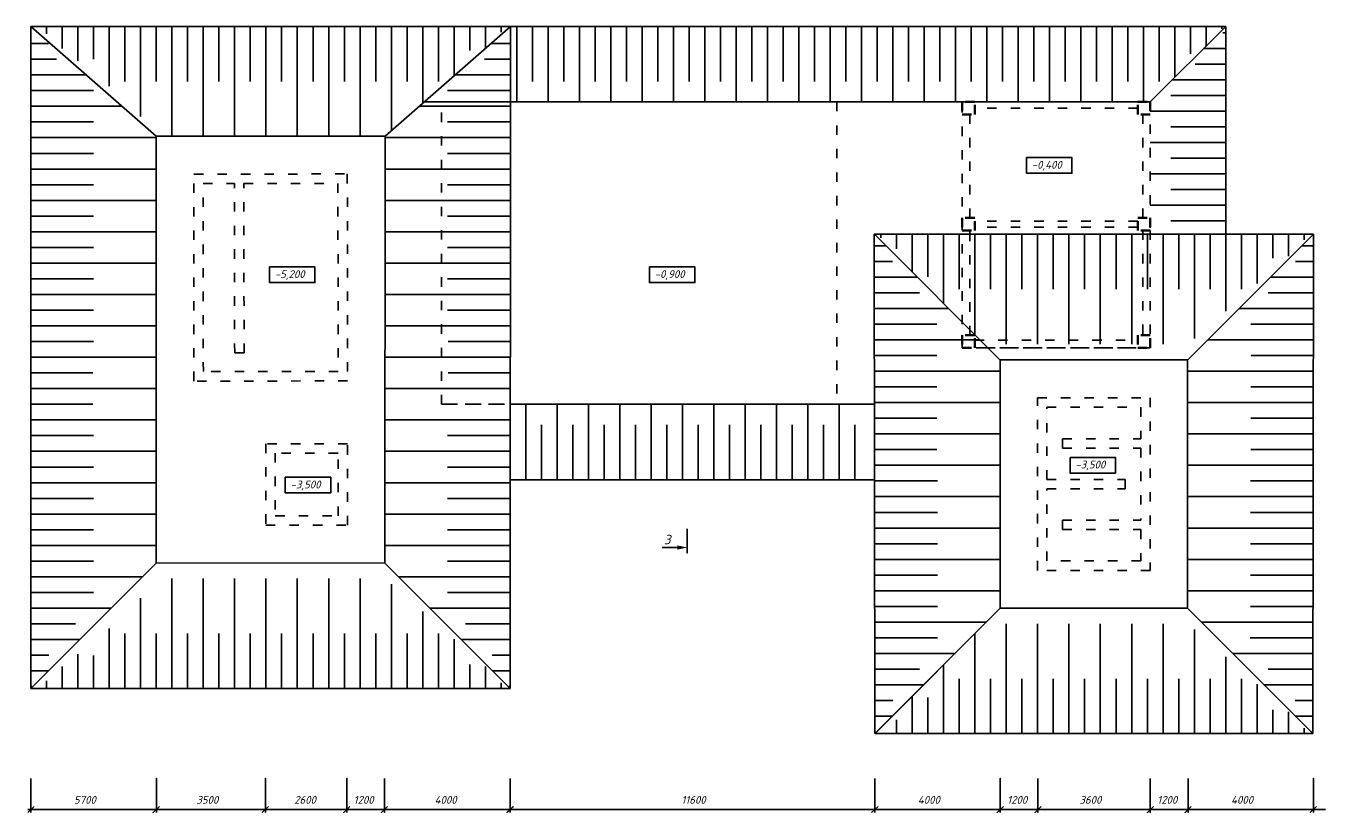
# Model space of a CAD drawing. Extents: x -119078 to 1619993, y 264752 to 340742.
# Tile 27 of 220: x 120982 to 163047, y 289390 to 314460. Entities that reach past the tile are written whole.
import ezdxf

# ---------------------------------------------------------------- set-up
doc = ezdxf.new("R2010")
doc.units = 0
doc.header["$MEASUREMENT"] = 0
doc.linetypes.add('ACAD_ISO03W100', pattern=[30, 12, -18])
doc.linetypes.add('CONTI', pattern=[0])
doc.layers.get('0').update_dxf_attribs({"color": 250, "linetype": 'CONTI'})
for name, color, linetype in [('PDF _Геометрия', 250, 'Continuous'), ('PDF _Сплошная заливка', 7, 'Continuous'), ('PDF _Текст', 7, 'Continuous')]:
    doc.layers.add(name, color=color, linetype=linetype)
doc.layers.add('粗实线层', color=7, linetype='Continuous', lineweight=35)
doc.styles.add('ICOCPEUR', font='isocpeui.ttf')
doc.styles.add('PDF ISOCPEUR Italic', font='isocpeui.ttf')

msp = doc.modelspace()

# ---------------------------------------------------------------- linework, layer by layer
at = {"color": 0}
for p, q in [((121125.073, 314459.418), (159226.54, 314459.574)), ((121125.887, 293349.724), (121125.867, 314459.418)), ((136403.451, 293351.543), (136422.499, 314459.481)), ((156819.983, 312053.024), (159226.54, 314459.574)), ((159226.54, 307825.563), (159226.548, 314459.574)), ((133675.709, 312053.016), (156819.983, 312053.013)), ((125123.141, 310954.282), (132422.514, 310954.282)), ((125124.516, 297348.691), (125124.516, 310954.282)), ((132407.06, 297350.718), (132422.514, 310954.282)), ((148017.745, 307829.038), (162018.153, 307829.039)), ((148035.966, 291908.48), (148017.745, 307829.038)), ((152032.355, 303816.114), (148021.598, 307829.039)), ((158007.397, 303816.114), (162018.153, 307829.039)), ((162003.786, 291908.48), (162022.006, 307829.038)), ((152016.32, 303832.157), (158007.41, 303830.489)), ((152032.355, 295909.94), (152032.355, 303816.114)), ((158007.397, 295909.94), (158007.397, 303816.114)), ((136411.626, 302411.192), (148029.536, 302411.192)), ((136409.453, 300002.977), (148026.325, 300002.978)), ((121125.887, 293349.724), (125124.516, 297348.691)), ((125124.516, 297348.691), (132407.06, 297350.718)), ((148035.966, 291906.037), (152034.594, 295905.004)), ((152034.594, 295905.004), (158007.397, 295909.94)), ((121125.887, 293349.724), (136403.451, 293352.166)), ((148035.966, 291908.48), (162003.786, 291908.48))]:
    msp.add_line(p, q, dxfattribs=at)
at = {"color": 3, "linetype": 'ACAD_ISO03W100', "ltscale": 25}
for p, q in [((134219.867, 312053.016), (146819.865, 312053.016)), ((134219.867, 302409.493), (134219.867, 312053.016)), ((146819.865, 312053.016), (146819.865, 302409.493)), ((150819.876, 304213.026), (150819.864, 312053.016)), ((150819.865, 312053.016), (156819.983, 312053.024)), ((156419.983, 312053.024), (151219.865, 312053.017)), ((156419.983, 311853.024), (151219.865, 311853.017)), ((156819.967, 308033.026), (156819.962, 311773.024)), ((151059.871, 308353.026), (151059.866, 311653.017)), ((156579.929, 308353.033), (156579.924, 311653.024)), ((126325.439, 309750.481), (131214.994, 309753.487)), ((126325.439, 303150.489), (126325.439, 309750.481)), ((131214.994, 309753.487), (131225.437, 303153.495)), ((126615.471, 309450.956), (127615.469, 309452.538)), ((126624.964, 303450.963), (126615.471, 309450.956)), ((127624.014, 304052.545), (127615.469, 309452.538)), ((127915.469, 309453.013), (130915.472, 309450.956)), ((127924.013, 304053.019), (127915.469, 309453.013)), ((130915.472, 309450.956), (130924.963, 303453.02)), ((151059.877, 304613.027), (151059.872, 307953.026)), ((156419.989, 308253.043), (151219.87, 308253.035)), ((156419.989, 308053.042), (151219.87, 308053.035)), ((156579.93, 307953.033), (156579.935, 304613.035)), ((156819.989, 307953.033), (156819.924, 304613.035)), ((150819.876, 304213.027), (156419.973, 304213.035)), ((156819.995, 304213.035), (150819.876, 304213.026)), ((151219.876, 304453.035), (156419.973, 304453.043)), ((127624.014, 304052.545), (127924.013, 304053.019)), ((130924.963, 303453.02), (126624.964, 303450.963)), ((131225.437, 303153.495), (126325.439, 303150.489)), ((153219.876, 302613.027), (156819.876, 302613.027)), ((153219.876, 297113.027), (153219.876, 302613.027)), ((156819.876, 302613.027), (156819.876, 297113.027)), ((134219.867, 302409.493), (146819.865, 302409.493)), ((153519.876, 302313.027), (156519.876, 302313.027)), ((153519.876, 300013.027), (153519.876, 302313.027)), ((156519.876, 302313.027), (156519.876, 301313.027)), ((154019.876, 301313.027), (156519.876, 301313.027)), ((154019.876, 301313.027), (154019.876, 301013.027)), ((131219.867, 301153.016), (128619.867, 301153.016)), ((128619.867, 301153.016), (128619.867, 298553.016)), ((130919.867, 300853.016), (128919.867, 300853.016)), ((128919.867, 300853.016), (128919.867, 298853.016)), ((130919.867, 298853.016), (130919.867, 300853.016)), ((131219.867, 298553.016), (131219.867, 301153.016)), ((154019.876, 301013.027), (156519.876, 301013.027)), ((156519.876, 301013.027), (156519.876, 298713.027)), ((153519.876, 300013.027), (156019.876, 300013.027)), ((156019.876, 300013.027), (156019.876, 299713.027)), ((153519.876, 297413.027), (153519.876, 299713.027)), ((153519.876, 299713.027), (156019.876, 299713.027)), ((128919.867, 298853.016), (130919.867, 298853.016)), ((154019.876, 298713.027), (156519.876, 298713.027)), ((154019.876, 298713.027), (154019.876, 298413.027)), ((128619.867, 298553.016), (131219.867, 298553.016)), ((154019.876, 298413.027), (156519.876, 298413.027)), ((156519.876, 298413.027), (156519.876, 297413.027)), ((156519.876, 297413.027), (153519.876, 297413.027)), ((156819.876, 297113.027), (153219.876, 297113.027))]:
    msp.add_line(p, q, dxfattribs=at)
msp.add_lwpolyline([(134429.166, 302411.192), (136427.352, 302411.192)], dxfattribs=at)
at = {"layer": 'PDF _Геометрия', "color": 7, "lineweight": -3}
for points in [[(125123.141, 310954.282), (121125.073, 314459.574)], [(121168.102, 314408.759), (121125.867, 314408.759)], [(121626.316, 314220.348), (121626.316, 314459.574)], [(122125.863, 313756.822), (122125.863, 314459.574)], [(122625.409, 313364.687), (122625.409, 314459.574)], [(123124.956, 313409.679), (123124.956, 314459.574)], [(123624.502, 312549.452), (123624.502, 314459.574)], [(124124.048, 312706.928), (124124.048, 314459.574)], [(124623.595, 311583.558), (124623.595, 314459.574)], [(125123.141, 312706.928), (125123.141, 314459.574)], [(125622.688, 310954.282), (125622.688, 314459.574)], [(126122.234, 312706.928), (126122.234, 314459.574)], [(126621.78, 310954.282), (126621.78, 314459.574)], [(127121.327, 312706.928), (127121.327, 314459.574)], [(127620.873, 310954.282), (127620.873, 314459.574)], [(128120.42, 312706.928), (128120.42, 314459.574)], [(128619.966, 310954.282), (128619.966, 314459.574)], [(129119.512, 312706.928), (129119.512, 314459.574)], [(129619.059, 310954.282), (129619.059, 314459.574)], [(130127.072, 312706.928), (130127.072, 314459.574)], [(130626.618, 310954.282), (130626.618, 314459.574)], [(131126.165, 312706.928), (131126.165, 314459.574)], [(131625.711, 310954.282), (131625.711, 314459.574)], [(132125.258, 312706.928), (132125.258, 314459.574)], [(132422.514, 310954.282), (136420.582, 314459.574)], [(132624.804, 311131.639), (132624.804, 314459.574)], [(133124.35, 312706.928), (133124.35, 314459.574)], [(133623.897, 312007.59), (133623.897, 314459.574)], [(134123.443, 312706.928), (134123.443, 314459.574)], [(134622.99, 312883.541), (134622.99, 314459.471)], [(135122.536, 313693.192), (135122.536, 314459.574)], [(135622.082, 313759.492), (135622.082, 314459.471)], [(136121.629, 314278.571), (136121.629, 314459.574)], [(136380.218, 314408.759), (136422.453, 314408.759)], [(136621.175, 312053.016), (136621.175, 314459.471)], [(137120.721, 312706.928), (137120.721, 314459.574)], [(137620.268, 312053.016), (137620.268, 314459.471)], [(138119.814, 312706.928), (138119.814, 314459.574)], [(138619.361, 312053.016), (138619.361, 314459.471)], [(139118.907, 312706.928), (139118.907, 314459.574)], [(139618.453, 312053.016), (139618.453, 314459.471)], [(140118, 312706.928), (140118, 314459.574)], [(140617.546, 312053.016), (140617.546, 314459.471)], [(141117.093, 312706.928), (141117.093, 314459.574)], [(141616.639, 312053.016), (141616.639, 314459.471)], [(142116.185, 312706.928), (142116.185, 314459.574)], [(142615.732, 312053.016), (142615.732, 314459.471)], [(143115.278, 312706.928), (143115.278, 314459.574)], [(143614.825, 312053.018), (143614.825, 314459.473)], [(144114.371, 312706.93), (144114.371, 314459.576)], [(144613.917, 312053.016), (144613.917, 314459.471)], [(145113.464, 312706.928), (145113.464, 314459.574)], [(145613.01, 312053.016), (145613.01, 314459.471)], [(146112.557, 312706.928), (146112.557, 314459.574)], [(146612.103, 312053.016), (146612.103, 314459.471)], [(147111.649, 312706.928), (147111.649, 314459.574)], [(147611.196, 312053.016), (147611.196, 314459.471)], [(148110.742, 312706.928), (148110.742, 314459.574)], [(148610.289, 312053.016), (148610.289, 314459.471)], [(149109.835, 312706.928), (149109.835, 314459.574)], [(149609.381, 312053.016), (149609.381, 314459.471)], [(150108.928, 312706.928), (150108.928, 314459.574)], [(150608.474, 312053.016), (150608.474, 314459.471)], [(151108.02, 312706.928), (151108.02, 314459.574)], [(151607.567, 312053.016), (151607.567, 314459.471)], [(152107.113, 312706.928), (152107.113, 314459.574)], [(152606.66, 312053.016), (152606.66, 314459.471)], [(153106.206, 312706.928), (153106.206, 314459.574)], [(153605.752, 312053.016), (153605.752, 314459.471)], [(154105.299, 312706.928), (154105.299, 314459.574)], [(154604.845, 312053.016), (154604.845, 314459.471)], [(155104.392, 312706.928), (155104.392, 314459.574)], [(155603.938, 312053.016), (155603.938, 314459.471)], [(156103.484, 312706.928), (156103.484, 314459.574)], [(156603.031, 312053.016), (156603.031, 314459.471)], [(157102.577, 312706.928), (157102.577, 314459.574)], [(157602.124, 312835.162), (157602.124, 314459.471)], [(158101.67, 313583.251), (158101.67, 314459.574)], [(158601.216, 313834.252), (158601.216, 314459.471)], [(159100.763, 314381.695), (159100.763, 314459.574)], [(159127.981, 314250.91), (159226.647, 314250.91)], [(121685.591, 313909.213), (121125.867, 313909.213)], [(135792.851, 313909.213), (136422.003, 313909.213)], [(121945.302, 313409.679), (121125.868, 313409.679)], [(135586.273, 313409.679), (136407.562, 313409.679)], [(158518.328, 313751.364), (159226.443, 313751.364)], [(158245.404, 313251.817), (159226.546, 313251.817)], [(122893.594, 312910.133), (121125.868, 312910.133)], [(134637.982, 312910.133), (136407.562, 312910.133)], [(157519.232, 312752.271), (159226.545, 312752.271)], [(123122.2, 312410.587), (121125.869, 312410.587)], [(134409.376, 312410.587), (136407.562, 312410.587)], [(157474.001, 312252.725), (159226.647, 312252.725)], [(124016.834, 311911.04), (121125.869, 311911.04)], [(133514.742, 311911.04), (136427.352, 311911.04)], [(156820.09, 311753.178), (159226.545, 311753.178)], [(123122.2, 311411.494), (121125.87, 311411.494)], [(134409.376, 311411.494), (136407.562, 311411.494)], [(125124.516, 310911.947), (121125.87, 310911.947)], [(132402.724, 310911.947), (136407.562, 310911.947)], [(157474.001, 311253.632), (159226.647, 311253.632)], [(156819.963, 310754.085), (159226.647, 310754.086)], [(123122.2, 310403.934), (121125.871, 310403.934)], [(134409.376, 310403.934), (136407.562, 310403.934)], [(157474, 310254.539), (159226.646, 310254.539)], [(125124.516, 309904.388), (121125.871, 309904.388)], [(132402.724, 309904.388), (136407.562, 309904.388)], [(156819.962, 309754.992), (159226.645, 309754.993)], [(123122.2, 309404.841), (121125.872, 309404.841)], [(134409.376, 309404.841), (136407.562, 309404.841)], [(157473.999, 309255.446), (159226.645, 309255.446)], [(125124.516, 308905.295), (121124.014, 308905.295)], [(132402.724, 308905.295), (136407.562, 308905.295)], [(156819.961, 308755.899), (159226.644, 308755.9)], [(123122.2, 308405.749), (121125.873, 308405.749)], [(134409.376, 308405.749), (136407.562, 308405.749)], [(157474.101, 308256.354), (159226.746, 308256.354)], [(125124.516, 307906.202), (121125.873, 307906.202)], [(132402.724, 307906.202), (136407.562, 307906.202)], [(148225.759, 307718.846), (148225.759, 307830.445)], [(148725.306, 307368.721), (148725.306, 307830.365)], [(149224.852, 306625.135), (149224.852, 307830.445)], [(149724.398, 306476.756), (149724.398, 307830.365)], [(150223.945, 305625.502), (150223.945, 307830.445)], [(150723.491, 306079.395), (150723.491, 307830.365)], [(151223.037, 304625.869), (151223.037, 307830.445)], [(151722.584, 306079.396), (151722.584, 307830.365)], [(152222.13, 304326.75), (152222.13, 307830.445)], [(152721.677, 306079.396), (152721.677, 307830.365)], [(153221.223, 304326.75), (153221.223, 307830.445)], [(153720.769, 306079.396), (153720.769, 307830.365)], [(154220.316, 304326.75), (154220.316, 307830.285)], [(154719.862, 306079.396), (154719.862, 307830.205)], [(155219.409, 304326.75), (155219.409, 307830.126)], [(155727.422, 306079.396), (155727.422, 307830.044)], [(156226.968, 304326.75), (156226.968, 307829.964)], [(156726.515, 306079.396), (156726.515, 307829.885)], [(157226.061, 304326.75), (157226.061, 307829.805)], [(157725.607, 306079.396), (157725.607, 307829.725)], [(158225.154, 304504.107), (158225.154, 307829.645)], [(158724.7, 306079.396), (158724.7, 307829.565)], [(159224.247, 305380.058), (159224.247, 307829.485)], [(159723.793, 306079.396), (159723.793, 307829.405)], [(160223.339, 306256.009), (160223.339, 307829.325)], [(160722.886, 307065.66), (160722.886, 307829.246)], [(161222.432, 307131.96), (161222.432, 307829.166)], [(161721.979, 307651.039), (161721.979, 307829.086)], [(123122.2, 307406.656), (121125.874, 307406.656)], [(134409.376, 307406.656), (136407.562, 307406.656)], [(148385.923, 307464.517), (148021.927, 307464.517)], [(161653.828, 307464.517), (162017.824, 307464.517)], [(125124.516, 306907.109), (121125.874, 306907.109)], [(132402.724, 306907.109), (136407.562, 306907.109)], [(148594.571, 306964.97), (148022.378, 306964.97)], [(161445.18, 306964.97), (162017.373, 306964.97)], [(123122.2, 306407.563), (121125.875, 306407.563)], [(134409.376, 306407.563), (136407.562, 306407.563)], [(149384.476, 306465.424), (148022.829, 306465.424)], [(160655.275, 306465.424), (162016.922, 306465.424)], [(125124.516, 305908.017), (121125.875, 305908.017)], [(132402.724, 305908.017), (136407.562, 305908.017)], [(149458.609, 305965.877), (148023.28, 305965.877)], [(160581.142, 305965.877), (162016.471, 305965.877)], [(123122.2, 305408.47), (121125.876, 305408.47)], [(134409.376, 305408.47), (136407.562, 305408.47)], [(150383.029, 305466.331), (148023.731, 305466.331)], [(159656.722, 305466.331), (162016.021, 305466.331)], [(125124.516, 304908.924), (121125.876, 304908.924)], [(132402.724, 304908.924), (136407.562, 304908.924)], [(150010.248, 304966.785), (148024.181, 304966.785)], [(160029.503, 304966.785), (162015.57, 304966.785)], [(123124.062, 304409.378), (121125.877, 304409.378)], [(134429.166, 304409.377), (136427.352, 304409.377)], [(151381.582, 304467.238), (148024.632, 304467.238)], [(158658.169, 304467.238), (162015.119, 304467.238)], [(125130.715, 303909.831), (121125.877, 303909.831)], [(132422.514, 303909.831), (136427.352, 303909.831)], [(150009.347, 303967.692), (148025.083, 303967.692)], [(160030.404, 303967.692), (162014.668, 303967.692)], [(123102.41, 303410.285), (121125.877, 303410.285)], [(134429.166, 303410.285), (136427.352, 303410.285)], [(152016.901, 303468.145), (148025.534, 303468.145)], [(158022.85, 303468.145), (162014.217, 303468.145)], [(125109.062, 302910.738), (121125.878, 302910.738)], [(132422.514, 302910.738), (136427.352, 302910.738)], [(150010.248, 302968.599), (148025.985, 302968.599)], [(160029.503, 302968.599), (162013.767, 302968.599)], [(152016.901, 302469.053), (148026.435, 302469.053)], [(158022.85, 302469.053), (162013.316, 302469.053)], [(123102.41, 302411.192), (121125.878, 302411.192)], [(136909, 302409.331), (136909, 300002.876)], [(137908.092, 302409.331), (137908.092, 300002.876)], [(138907.185, 302409.329), (138907.185, 300002.874)], [(139906.278, 302409.331), (139906.278, 300002.876)], [(140905.371, 302409.229), (140905.371, 300002.774)], [(141904.464, 302409.331), (141904.464, 300002.876)], [(142903.556, 302409.23), (142903.556, 300002.775)], [(143902.649, 302409.331), (143902.649, 300002.876)], [(144901.742, 302409.331), (144901.742, 300002.876)], [(145900.835, 302409.331), (145900.835, 300002.876)], [(146899.927, 302409.331), (146899.927, 300002.876)], [(125128.852, 301911.646), (121125.879, 301911.646)], [(132402.724, 301911.646), (136407.562, 301911.646)], [(137408.546, 301755.419), (137408.546, 300002.774)], [(138407.639, 301755.419), (138407.639, 300002.774)], [(139406.732, 301755.417), (139406.732, 300002.772)], [(140405.824, 301755.316), (140405.824, 300002.67)], [(141404.917, 301755.418), (141404.917, 300002.772)], [(142404.01, 301755.316), (142404.01, 300002.67)], [(143403.103, 301755.418), (143403.103, 300002.772)], [(144402.195, 301755.418), (144402.195, 300002.772)], [(145401.288, 301755.418), (145401.288, 300002.772)], [(146400.381, 301755.418), (146400.381, 300002.772)], [(147399.474, 301755.317), (147399.474, 300002.671)], [(150010.248, 301969.506), (148026.886, 301969.506)], [(160029.503, 301969.506), (162012.865, 301969.506)], [(123122.2, 301412.099), (121124.014, 301412.099)], [(134409.376, 301412.099), (136407.562, 301412.099)], [(152016.901, 301469.96), (148027.337, 301469.96)], [(158022.85, 301469.96), (162012.414, 301469.96)], [(125128.852, 300912.553), (121125.88, 300912.553)], [(132402.724, 300912.553), (136407.562, 300912.553)], [(150010.248, 300970.413), (148027.788, 300970.413)], [(160029.503, 300970.413), (162011.963, 300970.413)], [(123122.2, 300404.539), (121125.88, 300404.539)], [(134409.376, 300404.539), (136407.562, 300404.539)], [(152033.077, 300470.864), (148028.239, 300470.864)], [(158006.675, 300470.864), (162011.513, 300470.864)], [(150030.038, 299971.321), (148031.853, 299971.321)], [(160009.713, 299971.321), (162007.898, 299971.321)], [(125128.852, 299904.993), (121125.881, 299904.993)], [(132402.724, 299904.993), (136407.562, 299904.993)], [(123122.2, 299405.447), (121125.881, 299405.447)], [(134409.376, 299405.447), (136407.562, 299405.447)], [(152036.691, 299471.774), (148031.853, 299471.774)], [(158003.06, 299471.774), (162007.898, 299471.774)], [(125128.852, 298905.9), (121125.882, 298905.9)], [(132402.724, 298905.9), (136407.562, 298905.9)], [(150030.038, 298963.761), (148031.853, 298963.761)], [(160009.713, 298963.761), (162007.898, 298963.761)], [(123122.2, 298406.354), (121125.882, 298406.354)], [(134409.376, 298406.354), (136407.562, 298406.354)], [(142057.146, 298435.149), (142057.146, 297664.662), (142057.146, 297842.467)], [(152036.691, 298464.215), (148031.853, 298464.215)], [(158003.06, 298464.215), (162007.898, 298464.215)], [(125128.852, 297906.808), (121125.883, 297906.808)], [(132402.724, 297906.808), (136407.562, 297906.808)], [(141735.404, 297842.467), (141252.791, 297842.467)], [(150030.038, 297964.668), (148031.853, 297964.668)], [(160009.713, 297964.668), (162007.898, 297964.668)], [(123122.2, 297407.261), (121125.883, 297407.261)], [(134409.376, 297407.261), (136407.562, 297407.261)], [(152036.691, 297465.122), (148031.853, 297465.122)], [(158003.06, 297465.122), (162007.898, 297465.122)], [(125124.516, 297348.691), (121128.127, 293349.259)], [(132407.06, 297348.691), (136403.449, 293349.259)], [(124683.876, 296907.715), (121125.884, 296907.715)], [(125622.688, 296854.457), (125622.688, 293350.443)], [(126621.78, 296854.457), (126621.78, 293350.602)], [(127620.873, 296854.457), (127620.873, 293350.762)], [(128619.966, 296854.457), (128619.966, 293350.922)], [(129619.059, 296854.457), (129619.059, 293351.082)], [(130626.618, 296854.457), (130626.618, 293351.243)], [(131625.711, 296854.457), (131625.711, 293351.402)], [(132624.804, 296677.1), (132624.804, 293351.562)], [(132847.7, 296907.715), (136407.562, 296907.715)], [(150030.038, 296965.575), (148031.853, 296965.575)], [(160009.713, 296965.575), (162007.898, 296965.575)], [(123123.101, 296408.168), (121125.884, 296408.168)], [(124623.595, 296225.181), (124623.595, 293350.283)], [(134408.474, 296408.168), (136406.66, 296408.168)], [(152036.691, 296466.029), (148031.853, 296466.029)], [(158003.06, 296466.029), (162007.898, 296466.029)], [(123685.543, 295908.622), (121125.885, 295908.622)], [(133623.897, 295801.149), (133623.897, 293351.722)], [(133846.033, 295908.622), (136406.66, 295908.622)], [(150030.038, 295966.483), (148032.304, 295966.483)], [(152032.355, 295907.912), (148035.966, 291908.48)], [(158007.397, 295907.912), (162003.786, 291908.48)], [(160009.713, 295966.483), (162007.448, 295966.483)], [(122550.318, 295409.076), (121125.817, 295409.076)], [(134981.257, 295409.076), (136405.758, 295409.076)], [(151591.714, 295466.936), (148032.754, 295466.936)], [(152222.115, 295410.771), (152222.115, 291907.076)], [(153221.207, 295410.771), (153221.207, 291907.076)], [(154220.3, 295410.771), (154220.3, 291907.236)], [(155219.393, 295410.771), (155219.393, 291907.395)], [(156226.953, 295410.771), (156226.953, 291907.556)], [(157226.045, 295410.771), (157226.045, 291907.716)], [(158448.037, 295466.936), (162006.997, 295466.936)], [(122687.21, 294909.529), (121125.817, 294909.529)], [(123624.502, 295259.287), (123624.502, 293350.123)], [(124124.048, 295101.812), (124124.048, 293350.203)], [(125123.141, 295101.812), (125123.141, 293350.363)], [(126122.234, 295101.812), (126122.234, 293350.522)], [(127121.327, 295101.812), (127121.327, 293350.682)], [(128120.42, 295101.812), (128120.42, 293350.842)], [(129119.512, 295101.812), (129119.512, 293351.002)], [(130127.072, 295101.812), (130127.072, 293351.163)], [(131126.165, 295101.812), (131126.165, 293351.323)], [(132125.258, 295101.812), (132125.258, 293351.482)], [(133124.35, 295101.812), (133124.35, 293351.642)], [(134123.443, 295101.812), (134123.443, 293351.802)], [(134622.99, 294925.198), (134622.99, 293351.882)], [(134844.365, 294909.529), (136405.758, 294909.529)], [(150030.94, 294967.39), (148033.205, 294967.39)], [(151223.022, 295093.363), (151223.022, 291907.076)], [(158225.138, 295233.414), (158225.138, 291907.876)], [(160008.811, 294967.39), (162006.546, 294967.39)], [(150593.382, 294467.843), (148033.656, 294467.843)], [(159446.37, 294467.843), (162006.095, 294467.843)], [(121697.062, 294409.983), (121126.719, 294409.983)], [(122125.863, 294051.917), (122125.863, 293349.884)], [(122625.409, 294444.053), (122625.409, 293349.963)], [(123124.956, 294399.06), (123124.956, 293350.043)], [(135122.536, 294115.547), (135122.536, 293351.962)], [(135622.082, 294049.247), (135622.082, 293352.041)], [(135834.513, 294409.983), (136404.857, 294409.983)], [(150223.929, 294094.186), (150223.929, 291907.076)], [(159224.231, 294357.463), (159224.231, 291908.036)], [(121688.878, 293910.436), (121126.719, 293910.436)], [(135842.698, 293910.436), (136404.857, 293910.436)], [(149458.157, 293968.297), (148034.107, 293968.297)], [(150723.475, 293658.125), (150723.475, 291906.996)], [(151722.568, 293658.125), (151722.568, 291906.996)], [(152721.661, 293658.125), (152721.661, 291906.996)], [(153720.754, 293658.125), (153720.754, 291907.156)], [(154719.847, 293658.125), (154719.847, 291907.315)], [(155727.406, 293658.125), (155727.406, 291907.477)], [(156726.499, 293658.125), (156726.499, 291907.636)], [(157725.592, 293658.125), (157725.592, 291907.796)], [(158724.685, 293658.125), (158724.685, 291907.956)], [(159723.777, 293658.125), (159723.777, 291908.116)], [(160581.594, 293968.297), (162005.644, 293968.297)], [(121161.096, 293410.89), (121127.621, 293410.89)], [(121626.316, 293588.391), (121626.316, 293349.804)], [(136121.629, 293530.168), (136121.629, 293352.121)], [(136370.029, 293410.89), (136403.504, 293410.89)], [(149595.049, 293468.751), (148034.558, 293468.751)], [(160223.324, 293481.512), (160223.324, 291908.195)], [(160444.702, 293468.751), (162005.194, 293468.751)], [(148604.901, 292969.204), (148035.008, 292969.204)], [(149224.836, 293095.009), (149224.836, 291905.672)], [(149724.383, 293060.79), (149724.383, 291906.996)], [(161434.85, 292969.204), (162004.743, 292969.204)], [(148596.716, 292469.658), (148035.459, 292469.658)], [(160722.87, 292671.861), (160722.87, 291908.275)], [(161222.417, 292605.561), (161222.417, 291908.355)], [(161443.035, 292469.658), (162004.292, 292469.658)], [(148725.29, 292345.333), (148725.29, 291905.592)], [(161721.963, 292086.482), (161721.963, 291908.435)], [(161970.366, 291970.112), (162003.841, 291970.112)]]:
    msp.add_lwpolyline(points, dxfattribs=at)
for points in [[(152872.73, 310275.989), (154320.568, 310275.989), (154320.568, 309776.443), (152872.73, 309776.443)], [(128736.881, 306789.624), (130184.719, 306789.624), (130184.719, 306290.077), (128736.881, 306290.077)], [(140849.483, 306789.624), (142297.321, 306789.624), (142297.321, 306290.077), (140849.483, 306290.077)], [(154261.084, 300718.113), (155708.922, 300718.113), (155708.922, 300218.567), (154261.084, 300218.567)], [(129238.767, 300081.297), (130686.604, 300081.297), (130686.604, 299581.751), (129238.767, 299581.751)]]:
    msp.add_lwpolyline(points, close=True, dxfattribs=at)
at = {"layer": 'PDF _Геометрия', "color": 251, "lineweight": -3, "true_color": 0x535353}
for points in [[(121125.888, 290478.083), (121125.888, 289394.321)], [(132398.611, 290478.083), (132398.611, 289394.321), (132398.611, 290478.083)], [(136403.449, 290478.083), (136403.449, 289394.321)], [(148035.683, 290473.85), (148035.683, 289390.088)], [(153238.055, 290478.083), (153238.055, 289394.321), (153238.055, 290478.083)], [(156819.876, 290478.083), (156819.876, 289394.321), (156819.876, 290478.083)], [(158022.174, 290478.083), (158022.174, 289394.321), (158022.174, 290478.083)], [(121227.49, 289589.06), (121032.752, 289394.321)], [(125317.461, 289487.457), (121032.752, 289487.457)], [(128698.581, 289487.457), (124941.498, 289487.457)], [(131297.915, 289487.457), (128503.842, 289487.457)], [(132500.213, 289487.457), (131103.177, 289487.457)], [(132305.475, 289487.457), (136505.051, 289487.457)], [(136306.264, 289394.321), (136509.469, 289589.06)], [(136310.313, 289487.457), (148071.077, 289487.457)], [(147934.08, 289390.088), (148137.286, 289584.826)], [(162405.738, 289487.457), (147942.547, 289487.457)]]:
    msp.add_lwpolyline(points, dxfattribs=at)
for points in [[(125125.962, 289394.459), (125125.962, 290478.083)], [(128605.445, 289394.321), (128605.445, 290478.083)], [(131204.779, 289394.321), (131204.779, 290478.083)], [(152035.757, 289394.459), (152035.757, 290478.083)], [(162022.248, 289394.459), (162022.248, 290478.083)], [(125227.565, 289589.197), (125024.359, 289394.459)], [(128698.581, 289589.06), (128503.842, 289394.321)], [(131297.915, 289589.06), (131103.177, 289394.321)], [(132500.213, 289589.06), (132305.475, 289394.321)], [(136505.051, 289589.06), (136310.313, 289394.321)], [(152137.36, 289589.197), (151934.155, 289394.459)], [(153339.658, 289589.06), (153144.92, 289394.321)], [(156921.478, 289589.06), (156726.74, 289394.321)], [(158123.776, 289589.06), (157929.038, 289394.321)], [(162123.851, 289589.197), (161920.645, 289394.459)]]:
    msp.add_lwpolyline(points, close=True, dxfattribs=at)
at = {"layer": 'PDF _Сплошная заливка', "lineweight": 30, "transparency": 33554559}
msp.add_solid([(142057.146, 297842.467), (141735.404, 297774.731), (141735.404, 297910.202)], dxfattribs=at)
at = {"layer": '粗实线层', "color": 3, "linetype": 'ACAD_ISO03W100', "ltscale": 25}
for points in [[(150819.865, 312053.016), (150819.865, 311653.016), (151219.865, 311653.017), (151219.865, 312053.017), (150819.865, 312053.016)], [(156819.983, 312053.024), (156819.984, 311653.024), (156419.984, 311653.024), (156419.983, 312053.024), (156819.983, 312053.024)], [(150819.87, 308353.025), (150819.871, 307953.025), (151219.871, 307953.026), (151219.87, 308353.026), (150819.87, 308353.025)], [(156819.988, 308353.033), (156819.989, 307953.033), (156419.989, 307953.033), (156419.988, 308353.033), (156819.988, 308353.033)], [(150819.876, 304613.027), (150819.876, 304213.027), (151219.876, 304213.028), (151219.876, 304613.028), (150819.876, 304613.027)], [(156419.972, 304613.034), (156419.973, 304213.034), (156819.973, 304213.035), (156819.972, 304613.035), (156419.972, 304613.034)]]:
    msp.add_lwpolyline(points, dxfattribs=at)

# ---------------------------------------------------------------- texts
at = {"linetype": 'Continuous', "lineweight": 25, "ltscale": 15, "insert": (12863.76, 311222.017), "char_height": 250, "width": 17877.44941, "attachment_point": 1, "style": 'ICOCPEUR'}
msp.add_mtext('\\pi4862.31;{\\H1.16667x;\\LАнтисейсмические мероприятия\\P\\pi0;\\H0.71428x;\\l       Для обеспечения сейсмостойкости несущих конструкций и фундаментов соблюдены все условия КМК 2.01.03-19 «Строительство в сейсмических районах».\\P\\pi5355.138;\\H1.4x;\\LАнтикоррозионная защита\\l\\P\\pi0;\\H0.71428x;       Защита конструкций от коррозии должна производиться в соответствии КМК 2.03.11-96 "Защита строительных конструкций от коррозии" ГОСТ 9.402-2004 «Покрытия лакокрасочные. Подготовка (металлических поверхностей перед окрашиванием». Антикоррозионное покрытие должно обеспечивать защиту конструкций. \\P       \\A1;Все несущие металлоконструкции грунтовать и\\A0; окрасить эмалью ПФ-115 (ГОСТ6465-76) за 2 раза по грунтовке ГФ-021 (ГОСТ 25129-82)\\A1;.\\P      Для железобетонных конструкций использовать бетон \\A0;на портландцементе по ГОСТ 10178-85*,\\A1; водонепроницаемости W\\A0;4\\A1; и морозостойкостью F100\\A0;.\\A1;\\P\\A0;       \\A1;Все \\A0;поверхности бетонных и ж.б конструкций, соприкасающиеся с грунтом обмазать \\A1;\\C256;горячим битумом за 2 раза\\A0;\\C0; по ГОСТ 28379-89.}\\P\\pi5566.64787;{\\H1.16666x;\\LАнтипросадочные мероприятия\\A1;\\l\\P\\pi0;\\H0.71428x;        В соответствии с требованиями КМК 2.02.01-98 приняты противопросадочные мероприятия для первого типа грунтовых условий. Для устранения просадочных свойств грунтов I типа предусмотрено уплотнение тяжелыми трамбовками грунтов в основании котлованов и устройство подготовки из бетона класса В7,5. Насыпные грунты и строительный мусор толщиной до 1,5м удалить и заменить засыпкой из ГПС до бетонной подготовки.}', dxfattribs=at)
at = {"layer": 'PDF _Текст', "lineweight": 30, "attachment_point": 7, "style": 'PDF ISOCPEUR Italic'}
for s, insert, char_height in [('-0,400', (153039.253, 309862.289), 249.9795), ('-5,200', (128903.404, 306375.923), 249.9795), ('-0,900', (141016.006, 306375.923), 249.9795), ('-3,500', (154427.607, 300304.413), 249.9795), ('-3,500', (129405.289, 299667.597), 249.9795), ('3', (141312.059, 297947.9), 299.975)]:
    msp.add_mtext(s, dxfattribs=dict(at, insert=insert, char_height=char_height))
at = {"layer": 'PDF _Текст', "color": 251, "lineweight": 30, "true_color": 0x535353, "char_height": 249.9768, "attachment_point": 7, "style": 'PDF ISOCPEUR Italic'}
for s, insert in [('5700', (122497.523, 289671.628)), ('3500', (126400.361, 289671.628)), ('2600', (129519.869, 289671.628)), ('1200', (131416.452, 289671.628)), ('4000', (133998.853, 289671.628)), ('11600', (141867.947, 289671.628)), ('4000', (149407.319, 289671.628)), ('1200', (152255.896, 289671.628)), ('3600', (154559.512, 289671.628)), ('1200', (157040.015, 289671.628)), ('4000', (159393.81, 289671.628))]:
    msp.add_mtext(s, dxfattribs=dict(at, insert=insert))

doc.saveas('drawing.dxf')
